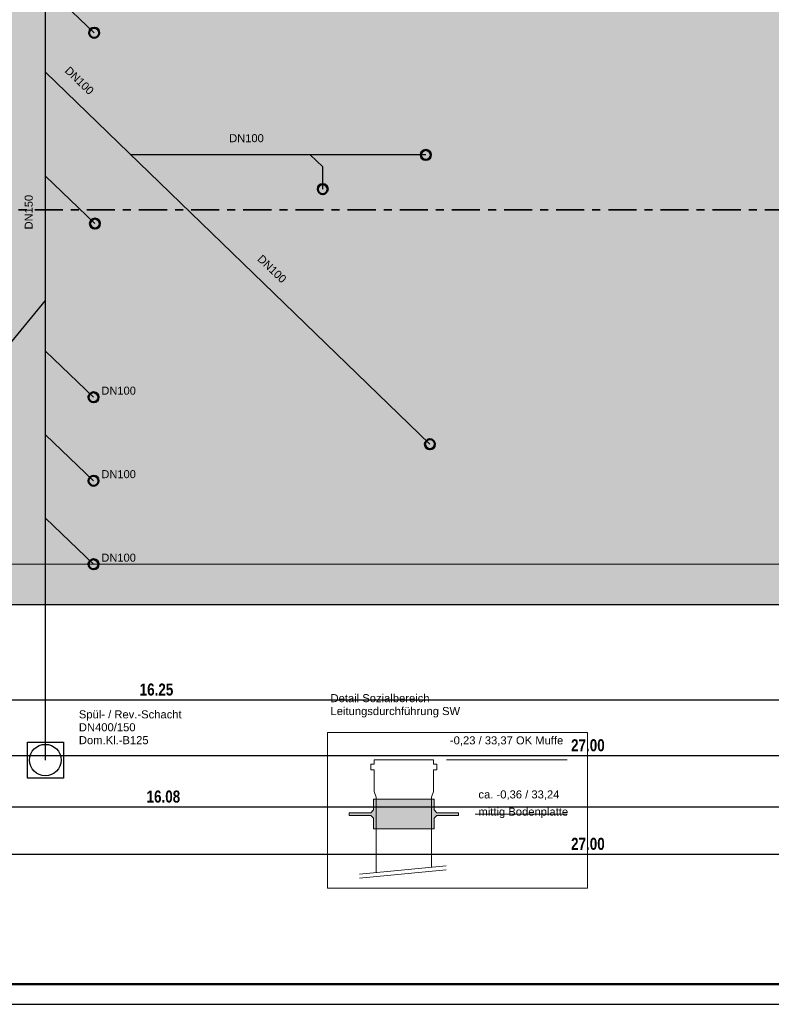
# Model space of a CAD drawing. Header units: metres. Extents: x 1333.9 to 1416.6, y -82.7 to -2.5.
# Tile 38 of 160: x 1367.9 to 1377.3, y -40 to -27.8. Entities that reach past the tile are written whole.
import ezdxf

# ---------------------------------------------------------------- set-up
doc = ezdxf.new("R2010")
doc.units = ezdxf.units.M
doc.header["$PDMODE"] = 65
doc.linetypes.add('AUSGEZOGEN', pattern=[0])
doc.linetypes.add('STRICHPUNKT2_S5', pattern=[0.5, 0.35, -0.05, 0.05, -0.05])
for name, color, linetype, lineweight in [('XR$1$Legende', 4, 'AUSGEZOGEN', 13), ('XR$2$Bodenplatte', 1, 'AUSGEZOGEN', 50), ('XR$2$STANDARD_1', 7, 'AUSGEZOGEN', 25), ('XR$3$Achsen', 4, 'AUSGEZOGEN', 13), ('XR$3$Maßlinie 1_50', 7, 'AUSGEZOGEN', 25), ('XR$4$Muster', 4, 'AUSGEZOGEN', 13), ('XR$4$Möblierung', 4, 'AUSGEZOGEN', 13), ('XR$5$ZR_Objekte', 30, 'AUSGEZOGEN', 13), ('XR$5$ZR_Sanitär', 1, 'AUSGEZOGEN', 13), ('XR$5$ZR_SW', 1, 'AUSGEZOGEN', 25)]:
    doc.layers.add(name, color=color, linetype=linetype, lineweight=lineweight)
doc.styles.add('ARIAL', font='arial.ttf')
doc.dimstyles.new('DIMSTYLE_3', dxfattribs={"dimtxt": 0.15, "dimasz": 0.15, "dimexe": 0, "dimexo": 0, "dimgap": 0.075, "dimtad": 2, "dimrnd": 0.005, "dimzin": 4, "dimdsep": 46, "dimtxsty": 'ARIAL', "dimblk1": 'ALL_ML_STRICH', "dimblk2": 'ALL_ML_STRICH', "dimsah": 1, "dimcen": 0, "dimclrd": 3, "dimclre": 3, "dimclrt": 3, "dimadec": 0, "dimazin": 0, "dimtfac": 1, "dimtdec": 0, "dimtix": 1, "dimtmove": 2, "dimatfit": 3, "dimfxl": 0, "dimtzin": 0, "dimlwd": 0, "dimlwe": 13, "dimarcsym": 0})
doc.dimstyles.new('DIMSTYLE_9', dxfattribs={"dimtxt": 0.15, "dimasz": 0.15, "dimexe": 0, "dimexo": 0, "dimgap": 0.075, "dimtad": 2, "dimdec": 3, "dimrnd": 0.005, "dimzin": 4, "dimdsep": 46, "dimtxsty": 'ARIAL', "dimblk1": 'ALL_ML_STRICH', "dimblk2": 'ALL_ML_STRICH', "dimsah": 1, "dimcen": 0, "dimclrd": 3, "dimclre": 3, "dimclrt": 3, "dimadec": 0, "dimazin": 0, "dimtfac": 1, "dimtdec": 0, "dimtix": 1, "dimtmove": 2, "dimatfit": 3, "dimfxl": 0, "dimtzin": 0, "dimlwd": 0, "dimlwe": 13, "dimarcsym": 0})

# ---------------------------------------------------------------- blocks, each defined once
blk = doc.blocks.new('ALL_ML_STRICH')
at = {"color": 0, "linetype": 'ByBlock', "lineweight": -2}
for p, q in [((-1, 0), (0.5, 0)), ((-0.3, -0.3), (0.3, 0.3)), ((0, -0.5), (0, 0.5))]:
    blk.add_line(p, q, dxfattribs=at)
blk = doc.blocks.new('*D101')
at = {"layer": 'DEFPOINTS', "color": 3, "linetype": 'AUSGEZOGEN', "lineweight": 13, "transparency": 33554687}
for p in [(1379.73, -29.103), (1338.633, -30.118), (1380.225, -30.118)]:
    blk.add_point(p, dxfattribs=at)
at = {"layer": 'XR$3$Maßlinie 1_50', "color": 3, "linetype": 'AUSGEZOGEN', "lineweight": -2, "transparency": 33554687}
for p, q in [((1380.225, -29.103), (1380.225, -29.103)), ((1380.225, -30.118), (1380.225, -29.103)), ((1380.225, -30.118), (1380.225, -30.118))]:
    blk.add_line(p, q, dxfattribs=at)
at = {"layer": 'XR$3$Maßlinie 1_50', "color": 3, "linetype": 'AUSGEZOGEN', "lineweight": 13, "transparency": 33554687, "xscale": 0.15, "yscale": 0.15, "zscale": 0.15}
for p, rotation in [((1380.225, -29.103), 90), ((1380.225, -30.118), 270)]:
    blk.add_blockref('ALL_ML_STRICH', p, dxfattribs=dict(at, rotation=rotation))
at = {"layer": 'XR$3$Maßlinie 1_50', "color": 3, "linetype": 'AUSGEZOGEN', "lineweight": 13, "transparency": 33554687, "insert": (1380.098, -29.592), "char_height": 0.15, "width": 0.53571, "attachment_point": 5, "rotation": 90, "style": 'ARIAL'}
blk.add_mtext('\\W0.71;\\A1;{\\A1;{1.01\\H0.099000;\\S5^ ;}}', dxfattribs=at)
blk = doc.blocks.new('*D149')
at = {"layer": 'DEFPOINTS', "color": 3, "linetype": 'AUSGEZOGEN', "lineweight": 25, "transparency": 33554687}
for p in [(1361.48, -35.033), (1388.48, -35.033), (1361.48, -36.916)]:
    blk.add_point(p, dxfattribs=at)
at = {"layer": 'XR$3$Maßlinie 1_50', "color": 3, "linetype": 'AUSGEZOGEN', "lineweight": -2, "transparency": 33554687}
for p, q in [((1361.48, -36.916), (1361.48, -36.916)), ((1361.48, -36.916), (1388.48, -36.916)), ((1388.48, -36.916), (1388.48, -36.916))]:
    blk.add_line(p, q, dxfattribs=at)
at = {"layer": 'XR$3$Maßlinie 1_50', "color": 3, "linetype": 'AUSGEZOGEN', "lineweight": 25, "transparency": 33554687, "xscale": 0.15, "yscale": 0.15, "zscale": 0.15, "rotation": 180}
blk.add_blockref('ALL_ML_STRICH', (1361.48, -36.916), dxfattribs=at)
at = {"layer": 'XR$3$Maßlinie 1_50', "color": 3, "linetype": 'AUSGEZOGEN', "lineweight": 25, "transparency": 33554687, "xscale": 0.15, "yscale": 0.15, "zscale": 0.15}
blk.add_blockref('ALL_ML_STRICH', (1388.48, -36.916), dxfattribs=at)
at = {"layer": 'XR$3$Maßlinie 1_50', "color": 3, "linetype": 'AUSGEZOGEN', "lineweight": 25, "transparency": 33554687, "insert": (1374.985, -36.789), "char_height": 0.15, "width": 0.6, "attachment_point": 5, "style": 'ARIAL'}
blk.add_mtext('\\W0.80;\\A1;{\\fArial|i0|b1;\\A1;{27.00\\H0.099000;\\S^ ;}}', dxfattribs=at)
blk = doc.blocks.new('*D154')
at = {"layer": 'DEFPOINTS', "color": 3, "linetype": 'AUSGEZOGEN', "lineweight": 25, "transparency": 33554687}
for p in [(1361.65, -34.533), (1377.73, -34.533), (1361.65, -37.556)]:
    blk.add_point(p, dxfattribs=at)
at = {"layer": 'XR$3$Maßlinie 1_50', "color": 3, "linetype": 'AUSGEZOGEN', "lineweight": -2, "transparency": 33554687}
for p, q in [((1361.65, -37.556), (1361.65, -37.556)), ((1361.65, -37.556), (1377.73, -37.556)), ((1377.73, -37.556), (1377.73, -37.556))]:
    blk.add_line(p, q, dxfattribs=at)
at = {"layer": 'XR$3$Maßlinie 1_50', "color": 3, "linetype": 'AUSGEZOGEN', "lineweight": 25, "transparency": 33554687, "xscale": 0.15, "yscale": 0.15, "zscale": 0.15, "rotation": 180}
blk.add_blockref('ALL_ML_STRICH', (1361.65, -37.556), dxfattribs=at)
at = {"layer": 'XR$3$Maßlinie 1_50', "color": 3, "linetype": 'AUSGEZOGEN', "lineweight": 25, "transparency": 33554687, "xscale": 0.15, "yscale": 0.15, "zscale": 0.15}
blk.add_blockref('ALL_ML_STRICH', (1377.73, -37.556), dxfattribs=at)
at = {"layer": 'XR$3$Maßlinie 1_50', "color": 3, "linetype": 'AUSGEZOGEN', "lineweight": 25, "transparency": 33554687, "insert": (1369.694, -37.428), "char_height": 0.15, "width": 0.6, "attachment_point": 5, "style": 'ARIAL'}
blk.add_mtext('\\W0.80;\\A1;{\\fArial|i0|b1;\\A1;{16.08\\H0.099000;\\S^ ;}}', dxfattribs=at)
blk = doc.blocks.new('*D160')
at = {"layer": 'DEFPOINTS', "color": 3, "linetype": 'AUSGEZOGEN', "lineweight": 25, "transparency": 33554687}
for p in [(1361.48, -35.033), (1388.48, -35.033), (1361.48, -38.145)]:
    blk.add_point(p, dxfattribs=at)
at = {"layer": 'XR$3$Maßlinie 1_50', "color": 3, "linetype": 'AUSGEZOGEN', "lineweight": -2, "transparency": 33554687}
for p, q in [((1361.48, -38.145), (1361.48, -38.145)), ((1361.48, -38.145), (1388.48, -38.145)), ((1388.48, -38.145), (1388.48, -38.145))]:
    blk.add_line(p, q, dxfattribs=at)
at = {"layer": 'XR$3$Maßlinie 1_50', "color": 3, "linetype": 'AUSGEZOGEN', "lineweight": 25, "transparency": 33554687, "xscale": 0.15, "yscale": 0.15, "zscale": 0.15, "rotation": 180}
blk.add_blockref('ALL_ML_STRICH', (1361.48, -38.145), dxfattribs=at)
at = {"layer": 'XR$3$Maßlinie 1_50', "color": 3, "linetype": 'AUSGEZOGEN', "lineweight": 25, "transparency": 33554687, "xscale": 0.15, "yscale": 0.15, "zscale": 0.15}
blk.add_blockref('ALL_ML_STRICH', (1388.48, -38.145), dxfattribs=at)
at = {"layer": 'XR$3$Maßlinie 1_50', "color": 3, "linetype": 'AUSGEZOGEN', "lineweight": 25, "transparency": 33554687, "insert": (1374.985, -38.017), "char_height": 0.15, "width": 0.6, "attachment_point": 5, "style": 'ARIAL'}
blk.add_mtext('\\W0.80;\\A1;{\\fArial|i0|b1;\\A1;{27.00\\H0.099000;\\S^ ;}}', dxfattribs=at)
blk = doc.blocks.new('*D172')
at = {"layer": 'DEFPOINTS', "color": 3, "linetype": 'AUSGEZOGEN', "lineweight": 25, "transparency": 33554687}
for p in [(1377.73, -34.533), (1361.48, -35.268), (1361.48, -36.222)]:
    blk.add_point(p, dxfattribs=at)
at = {"layer": 'XR$3$Maßlinie 1_50', "color": 3, "linetype": 'AUSGEZOGEN', "lineweight": -2, "transparency": 33554687}
for p, q in [((1361.48, -36.222), (1361.48, -36.222)), ((1361.48, -36.222), (1377.73, -36.222)), ((1377.73, -36.222), (1377.73, -36.222))]:
    blk.add_line(p, q, dxfattribs=at)
at = {"layer": 'XR$3$Maßlinie 1_50', "color": 3, "linetype": 'AUSGEZOGEN', "lineweight": 25, "transparency": 33554687, "xscale": 0.15, "yscale": 0.15, "zscale": 0.15, "rotation": 180}
blk.add_blockref('ALL_ML_STRICH', (1361.48, -36.222), dxfattribs=at)
at = {"layer": 'XR$3$Maßlinie 1_50', "color": 3, "linetype": 'AUSGEZOGEN', "lineweight": 25, "transparency": 33554687, "xscale": 0.15, "yscale": 0.15, "zscale": 0.15}
blk.add_blockref('ALL_ML_STRICH', (1377.73, -36.222), dxfattribs=at)
at = {"layer": 'XR$3$Maßlinie 1_50', "color": 3, "linetype": 'AUSGEZOGEN', "lineweight": 25, "transparency": 33554687, "insert": (1369.608, -36.095), "char_height": 0.15, "width": 0.6, "attachment_point": 5, "style": 'ARIAL'}
blk.add_mtext('\\W0.80;\\A1;{\\fArial|i0|b1;\\A1;{16.25\\H0.099000;\\S^ ;}}', dxfattribs=at)

msp = doc.modelspace()

# ---------------------------------------------------------------- hatches: boundary and pattern name
at = {"layer": 'XR$4$Muster', "linetype": 'AUSGEZOGEN', "lineweight": 13, "transparency": 33554687}
h = msp.add_hatch(dxfattribs=at)
h.set_pattern_fill('MUSTER', scale=0.3, angle=90, style=0, pattern_type=2)
h.set_pattern_definition([(90, (-0.6, 0.6), (-0.3, 0.3), [0.3, -0.3]), (180, (-0.6, 0.6), (-0.3, -0.3), [0.3, -0.3])])
h.paths.add_polyline_path([(1361.1501, -35.0332), (1388.4801, -35.0332), (1388.4801, -14.9182), (1372.9901, -14.9182), (1372.9901, -15.5432), (1369.6051, -15.5432), (1369.6051, -14.9182), (1361.2401, -14.9182), (1361.2401, -15.8182), (1361.1501, -15.8182), (1361.1501, -30.1182), (1361.2401, -30.1182), (1361.2401, -34.5332), (1361.1501, -34.5332)], flags=0)
at = {"layer": 'XR$4$Möblierung', "linetype": 'AUSGEZOGEN', "lineweight": 13, "transparency": 33554687}
msp.add_hatch(color=31, dxfattribs=at).paths.add_polyline_path([(1361.2401, -34.5332), (1361.1501, -34.5332), (1361.1501, -35.0332), (1361.2401, -35.0332), (1387.7301, -35.0332), (1387.7301, -34.5332), (1378.2301, -34.5332), (1378.2301, -29.1026), (1377.7301, -29.1026), (1377.7301, -34.5332), (1361.6501, -34.5332), (1361.6501, -15.4182), (1369.1051, -15.4182), (1369.1051, -16.0432), (1373.4901, -16.0432), (1373.4901, -15.4182), (1387.9801, -15.4182), (1387.9801, -28.3026), (1388.4801, -28.3026), (1388.4801, -14.9182), (1372.9901, -14.9182), (1372.9901, -15.5432), (1369.6051, -15.5432), (1369.6051, -14.9182), (1361.2401, -14.9182), (1361.2401, -15.8182), (1361.1501, -15.8182), (1361.1501, -30.1182), (1361.2401, -30.1182)])
at = {"layer": 'XR$5$ZR_Objekte', "linetype": 'AUSGEZOGEN', "transparency": 33554687}
msp.add_hatch(color=30, dxfattribs=at).paths.add_polyline_path([(1372.3128, -37.8301), (1373.0692, -37.8301), (1373.0692, -37.6955), (1373.1028, -37.6618), (1373.3722, -37.6618), (1373.3722, -37.6281), (1373.1028, -37.6281), (1373.0692, -37.5944), (1373.0692, -37.4598), (1372.3128, -37.4598), (1372.3128, -37.5944), (1372.2792, -37.6281), (1372.0098, -37.6281), (1372.0098, -37.6618), (1372.2792, -37.6618), (1372.3128, -37.6955)])

# ---------------------------------------------------------------- linework, layer by layer
at = {"layer": 'XR$1$Legende', "color": 6, "linetype": 'AUSGEZOGEN', "lineweight": 25, "transparency": 33554687}
msp.add_lwpolyline([(1336.9513, -40.0148), (1412.4513, -40.0148), (1412.4513, -2.5148), (1336.9513, -2.5148), (1336.9513, -40.0148)], close=True, dxfattribs=at)
at = {"layer": 'XR$1$Legende', "color": 1, "linetype": 'AUSGEZOGEN', "lineweight": 50, "transparency": 33554687}
msp.add_lwpolyline([(1337.9513, -39.7648), (1412.2013, -39.7648), (1412.2013, -2.7648), (1337.9513, -2.7648), (1337.9513, -39.7648)], close=True, dxfattribs=at)
at = {"layer": 'XR$2$Bodenplatte', "color": 7, "linetype": 'AUSGEZOGEN', "lineweight": 25, "transparency": 33554687}
msp.add_line((1361.1501, -35.0332), (1388.4801, -35.0332), dxfattribs=at)
at = {"layer": 'XR$2$STANDARD_1', "color": 7, "linetype": 'AUSGEZOGEN', "lineweight": 18, "transparency": 33554687}
msp.add_line((1361.6501, -34.5332), (1387.7301, -34.5332), dxfattribs=at)
at = {"layer": 'XR$3$Achsen', "color": 35, "linetype": 'STRICHPUNKT2_S5', "lineweight": 35, "transparency": 33554687}
msp.add_line((1381.4401, -30.1182), (1338.7274, -30.1182), dxfattribs=at)
at = {"layer": 'XR$5$ZR_Objekte', "color": 7, "linetype": 'AUSGEZOGEN', "transparency": 33554687}
for p, q in [((1372.3206, -37.0254), (1372.2802, -37.0254)), ((1372.2802, -37.0254), (1372.2802, -37.0927)), ((1372.3206, -36.9715), (1372.3206, -37.0254)), ((1372.3206, -36.9715), (1373.0614, -36.9715)), ((1373.0614, -36.9715), (1373.0614, -37.0254)), ((1373.0614, -37.0254), (1373.1018, -37.0254)), ((1373.1018, -37.0254), (1373.1018, -37.0927)), ((1373.2232, -36.9715), (1374.7274, -36.9715)), ((1372.2802, -37.0927), (1372.3206, -37.0927)), ((1372.3206, -37.0927), (1372.3206, -37.3621)), ((1373.1018, -37.0927), (1373.0614, -37.0927)), ((1373.0614, -37.0927), (1373.0614, -37.3621)), ((1372.3206, -37.3621), (1372.3465, -37.4344)), ((1373.0614, -37.3621), (1373.0355, -37.4344)), ((1372.3465, -37.4344), (1372.3465, -38.3724)), ((1373.0355, -37.4344), (1373.0355, -38.3077)), ((1374.7274, -37.645), (1373.5786, -37.645)), ((1372.1383, -38.392), (1373.2204, -38.2903)), ((1372.1383, -38.4428), (1373.2204, -38.3412))]:
    msp.add_line(p, q, dxfattribs=at)
at = {"layer": 'XR$5$ZR_Objekte', "linetype": 'AUSGEZOGEN', "transparency": 33554687}
for p, q in [((1372.3465, -37.4598), (1372.3128, -37.4598)), ((1372.3128, -37.4598), (1372.3128, -37.5944)), ((1372.3465, -37.4598), (1373.0355, -37.4598)), ((1373.0355, -37.4598), (1373.0692, -37.4598)), ((1373.0692, -37.4598), (1373.0692, -37.5944)), ((1372.2792, -37.6281), (1372.0098, -37.6281)), ((1372.0098, -37.6281), (1372.0098, -37.6618)), ((1372.2792, -37.6281), (1372.3128, -37.5944)), ((1373.1028, -37.6281), (1373.0692, -37.5944)), ((1373.1028, -37.6281), (1373.3722, -37.6281)), ((1373.3722, -37.6281), (1373.3722, -37.6618)), ((1372.2792, -37.6618), (1372.0098, -37.6618)), ((1372.2792, -37.6618), (1372.3128, -37.6955)), ((1372.3128, -37.8301), (1372.3128, -37.6955)), ((1373.1028, -37.6618), (1373.0692, -37.6955)), ((1373.0692, -37.8301), (1373.0692, -37.6955)), ((1373.1028, -37.6618), (1373.3722, -37.6618)), ((1372.3465, -37.8301), (1372.3128, -37.8301)), ((1372.3465, -37.8301), (1373.0355, -37.8301)), ((1373.0355, -37.8301), (1373.0692, -37.8301))]:
    msp.add_line(p, q, dxfattribs=at)
at = {"layer": 'XR$5$ZR_Objekte', "color": 7, "linetype": 'AUSGEZOGEN', "transparency": 33554687}
msp.add_lwpolyline([(1371.7396, -38.5697), (1374.9809, -38.5697), (1374.9809, -36.6272), (1371.7396, -36.6272), (1371.7396, -38.5697)], close=True, dxfattribs=at)
at = {"layer": 'XR$5$ZR_Sanitär', "color": 7, "linetype": 'AUSGEZOGEN', "lineweight": 50, "transparency": 33554687}
for centre in [(1368.8315, -27.9132), (1372.965, -29.4349), (1371.6796, -29.8599), (1368.8411, -30.2905), (1368.8238, -32.4537), (1373.0165, -33.0382), (1368.8238, -33.4937), (1368.8238, -34.5337)]:
    msp.add_circle(centre, 0.0621, dxfattribs=at)
at = {"layer": 'XR$5$ZR_SW', "color": 7, "lineweight": 25, "transparency": 33554687}
for p, q in [((1368.8315, -27.9132), (1368.2235, -27.3328)), ((1373.0165, -33.0382), (1368.2235, -28.4016)), ((1372.965, -29.4349), (1369.2916, -29.4349)), ((1368.8411, -30.2905), (1368.2235, -29.7009)), ((1368.8238, -32.4537), (1368.2235, -31.8806)), ((1368.8238, -33.4937), (1368.2235, -32.9206)), ((1368.8238, -34.5337), (1368.2235, -33.9606))]:
    msp.add_line(p, q, dxfattribs=at)
for points in [[(1368.2235, -36.9731), (1368.2235, -20.412), (1364.3726, -13.5105), (1364.3726, -7.6232), (1362.7342, -5.1006)], [(1371.6796, -29.8599), (1371.6796, -29.5838), (1371.5221, -29.4349)], [(1361.1579, -31.8715), (1367.7141, -31.8715), (1368.2235, -31.2487)]]:
    msp.add_lwpolyline(points, dxfattribs=at)
msp.add_lwpolyline([(1367.9985, -36.7481), (1368.4485, -36.7481), (1368.4485, -37.1981), (1367.9985, -37.1981), (1367.9985, -36.7481)], close=True, dxfattribs=at)
msp.add_circle((1368.2235, -36.9731), 0.1965, dxfattribs=at)

# ---------------------------------------------------------------- texts
at = {"layer": 'XR$5$ZR_Objekte', "color": 7, "linetype": 'AUSGEZOGEN', "transparency": 33554687, "insert": (1371.7772, -36.1513), "char_height": 0.1, "width": 1.673675, "attachment_point": 1, "line_spacing_factor": 0.963855, "style": 'ARIAL'}
msp.add_mtext('\\A1;{\\fArial|i0|b0;\\H0.100000;\\W1.000000;\\C7;Detail Sozialbereich}\\P{\\fArial|i0|b0;\\H0.100000;\\W1.000000;\\C7;Leitungsdurchführung SW}\\P', dxfattribs=at)
at = {"layer": 'XR$5$ZR_Objekte', "color": 7, "linetype": 'AUSGEZOGEN', "transparency": 33554687, "char_height": 0.1, "attachment_point": 7, "style": 'ARIAL'}
for s, insert, width in [('\\W1.00;-0,23 / 33,37 OK Muffe', (1373.2655, -36.7955), 1.46505), ('\\W1.00;ca. -0,36 / 33,24 ', (1373.6209, -37.4689), 1.100048), ('\\W1.00;mittig Bodenplatte', (1373.6209, -37.6958), 1.17354)]:
    msp.add_mtext(s, dxfattribs=dict(at, insert=insert, width=width))
at = {"layer": 'XR$5$ZR_SW', "color": 7, "linetype": 'AUSGEZOGEN', "transparency": 33554687, "char_height": 0.1, "width": 0.48774, "attachment_point": 7, "style": 'ARIAL'}
for s, insert, rotation in [('\\W0.99;DN100', (1368.4562, -28.3968), 316.32693), ('\\W0.99;DN150', (1368.0667, -30.3625), 90), ('\\W0.99;DN100', (1370.857, -30.7424), 316.32693)]:
    msp.add_mtext(s, dxfattribs=dict(at, insert=insert, rotation=rotation))
for insert in [(1370.5146, -29.2774), (1368.9209, -32.4224), (1368.9209, -33.4624), (1368.9209, -34.5024)]:
    msp.add_mtext('\\W0.99;DN100', dxfattribs=dict(at, insert=insert))
at = {"layer": 'XR$5$ZR_SW', "color": 7, "linetype": 'AUSGEZOGEN', "transparency": 33554687, "insert": (1368.6407, -36.3531), "char_height": 0.1, "width": 1.380115, "attachment_point": 1, "line_spacing_factor": 0.963855, "style": 'ARIAL'}
msp.add_mtext('\\A1;{\\fArial|i0|b0;\\H0.100000;\\W1.000000;\\C7;Spül- / Rev.-Schacht }\\P{\\fArial|i0|b0;\\H0.100000;\\W1.000000;\\C7;DN400/150}\\P{\\fArial|i0|b0;\\H0.100000;\\W1.000000;\\C7;Dom.Kl.-B125}\\P', dxfattribs=at)

# ---------------------------------------------------------------- dimensions: what is measured, and where the dimension line sits
at = {"layer": 'XR$3$Maßlinie 1_50', "color": 3, "linetype": 'AUSGEZOGEN', "lineweight": 13, "transparency": 33554687}
dim = msp.add_linear_dim(base=(1380.2251, -29.1026), p1=(1380.2251, -30.1182), p2=(1380.2251, -29.1026), angle=90, dimstyle='DIMSTYLE_9', override={"dimpost": '<>', "dimclrd": 3, "dimclre": 3, "dimclrt": 3, "dimlwd": 0, "dimlwe": 13}, dxfattribs=at)
dim.commit()
dim.dimension.update_dxf_attribs({"geometry": '*D101', "text_midpoint": (1380.0976, -29.5918), "dimtype": 160})
at = {"layer": 'XR$3$Maßlinie 1_50', "color": 3, "linetype": 'AUSGEZOGEN', "lineweight": 25, "transparency": 33554687}
for base, p1, p2, picture, middle in [((1377.7301, -36.2223), (1361.4801, -36.2223), (1377.7301, -36.2223), '*D172', (1369.6079, -36.0947)), ((1377.7301, -37.5558), (1361.6501, -37.5558), (1377.7301, -37.5558), '*D154', (1369.6942, -37.4282)), ((1388.4801, -36.9163), (1361.4801, -36.9163), (1388.4801, -36.9163), '*D149', (1374.9845, -36.7887)), ((1388.4801, -38.1448), (1361.4801, -38.1448), (1388.4801, -38.1448), '*D160', (1374.9845, -38.0173))]:
    dim = msp.add_linear_dim(base=base, p1=p1, p2=p2, dimstyle='DIMSTYLE_3', override={"dimpost": '<>', "dimclrd": 3, "dimclre": 3, "dimclrt": 3, "dimlwd": 0, "dimlwe": 25}, dxfattribs=at)
    dim.commit()
    dim.dimension.update_dxf_attribs({"geometry": picture, "text_midpoint": middle, "dimtype": 160})

doc.saveas('drawing.dxf')
